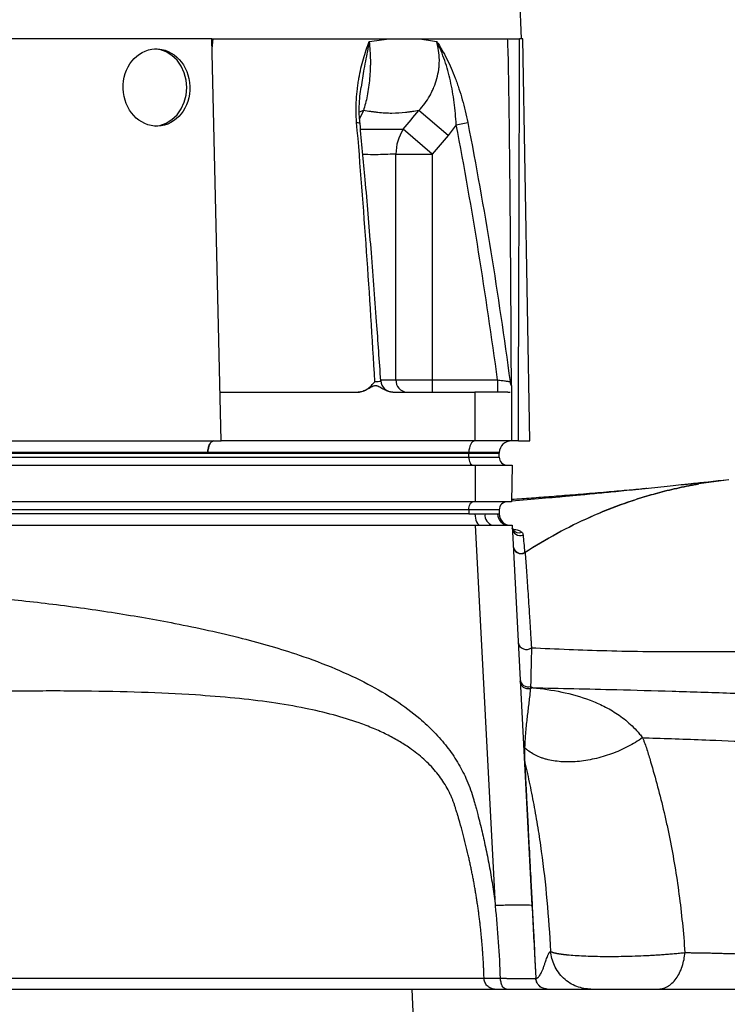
# Model space of a CAD drawing. Header units: millimetres. Extents: x 537 to 1439, y 660 to 2507.
# Tile 8 of 13: x 1051 to 1225, y 1113 to 1356. Entities that reach past the tile are written whole.
import ezdxf

# ---------------------------------------------------------------- set-up
doc = ezdxf.new("R2010")
doc.units = ezdxf.units.MM

msp = doc.modelspace()

# ---------------------------------------------------------------- linework, layer by layer
at = {"color": 7, "linetype": 'Continuous', "lineweight": 25}
for p, q in [((1174.13, 1351.15), (1151.33, 1859.42)), ((1097.79, 1351.15), (1035.76, 1351.15)), ((1100.15, 1252.15), (1097.79, 1351.15)), ((1098.05, 1351.15), (1097.85, 1348.75)), ((1097.89, 1351.15), (1170.73, 1351.15)), ((1174.43, 1351.15), (1173.64, 1351.15)), ((1176.16, 1252.15), (1174.43, 1351.15)), ((1156.01, 1327.34), (1148.8, 1333.45)), ((1152.11, 1322.76), (1144.98, 1328.86)), ((1158.02, 1330), (1160.85, 1330.54)), ((1143.17, 1267.15), (1143.17, 1322.76)), ((1143.17, 1322.76), (1152.11, 1322.76)), ((1152.11, 1322.76), (1152.11, 1267.15)), ((1143.17, 1267.15), (1152.11, 1267.15)), ((1152.11, 1267.15), (1152.11, 1264.15)), ((1152.11, 1267.15), (1168.19, 1267.15)), ((1168.19, 1267.15), (1168.19, 1264.15)), ((1099.87, 1264.15), (1133.85, 1264.15)), ((1142.41, 1264.15), (1162.62, 1264.15)), ((1162.62, 1264.15), (1162.62, 1252.15)), ((1171.62, 1264.15), (1171.62, 1252.15)), ((1035.13, 1252.15), (1100.15, 1252.15)), ((1162.62, 1252.15), (1100.15, 1252.15)), ((1171.62, 1252.15), (1162.62, 1252.15)), ((1173.32, 1252.15), (1176.16, 1252.15)), ((966.62, 1249.15), (1161.12, 1249.15)), ((1096.84, 1249.25), (1030.9, 1249.25)), ((1161.12, 1249.25), (1096.84, 1249.25)), ((1161.12, 1249.25), (1161.12, 1249.15)), ((1168.62, 1249.25), (1161.12, 1249.25)), ((1161.12, 1248.15), (1161.12, 1249.15)), ((1161.12, 1249.15), (1168.62, 1249.15)), ((1168.62, 1249.25), (1168.62, 1249.15)), ((1168.62, 1248.15), (1168.62, 1249.15)), ((966.62, 1248.15), (1161.12, 1248.15)), ((1161.12, 1248.15), (1168.62, 1248.15)), ((968.22, 1246.15), (1162.72, 1246.15)), ((1162.72, 1246.15), (1162.65, 1237.15)), ((1162.72, 1246.15), (1171.83, 1246.15)), ((1171.83, 1246.15), (1171.67, 1237.15)), ((1162.65, 1237.15), (968.15, 1237.15)), ((1171.67, 1237.15), (1162.65, 1237.15)), ((1161.12, 1235.15), (966.62, 1235.15)), ((1161.12, 1234.15), (966.62, 1234.15)), ((1161.12, 1235.15), (1161.12, 1234.15)), ((1168.62, 1235.15), (1161.12, 1235.15)), ((1161.12, 1234.15), (1162.62, 1234.15)), ((1162.62, 1234.15), (1165.12, 1234.15)), ((1165.12, 1234.15), (1168.21, 1234.15)), ((1168.21, 1234.15), (1168.62, 1234.15)), ((1168.62, 1235.15), (1168.62, 1234.15)), ((968.19, 1231.35), (1162.78, 1231.35)), ((1167.69, 1137.7), (1162.78, 1231.35)), ((1162.78, 1231.35), (1167.1, 1231.35)), ((1167.1, 1231.35), (1170.91, 1231.35)), ((1170.91, 1231.35), (1171.77, 1231.35)), ((1171.77, 1231.35), (1176.67, 1137.7)), ((1176.88, 1191.36), (1176.89, 1191.36)), ((1203.91, 1179.06), (1203.91, 1179.06)), ((1147.11, 1117.15), (1147.44, 1109.65)), ((1147.11, 1117.15), (1289.12, 1117.15))]:
    msp.add_line(p, q, dxfattribs=at)
at = {"color": 8, "linetype": 'Continuous', "lineweight": 25}
for p, q in [((1135.14, 1333.45), (1134.22, 1331.42)), ((1139.45, 1267.15), (1143.17, 1267.15)), ((1177.33, 1125.98), (1177.66, 1119.82))]:
    msp.add_line(p, q, dxfattribs=at)
at = {"color": 7, "linetype": 'Continuous', "lineweight": 25, "flags": 128}
for points in [[(1091.67, 1339.15), (1091.51, 1341), (1091.04, 1342.79), (1090.28, 1344.43), (1089.26, 1345.87), (1088.01, 1347.05), (1086.59, 1347.93), (1085.04, 1348.47), (1083.78, 1348.64)], [(1083.86, 1329.66), (1085.04, 1329.83), (1086.59, 1330.37), (1088.01, 1331.25), (1089.26, 1332.43), (1090.28, 1333.87), (1091.04, 1335.51), (1091.51, 1337.3), (1091.67, 1339.15)], [(1098.34, 1252.15), (1098.05, 1252.1), (1097.78, 1251.93), (1097.52, 1251.67), (1097.3, 1251.31), (1097.11, 1250.87), (1096.97, 1250.37), (1096.88, 1249.83), (1096.84, 1249.25)], [(1162.62, 1252.15), (1162.33, 1252.09), (1162.06, 1251.93), (1161.8, 1251.67), (1161.58, 1251.31), (1161.39, 1250.87), (1161.25, 1250.37), (1161.16, 1249.82), (1161.12, 1249.25)], [(1161.12, 1248.15), (1161.14, 1247.76), (1161.2, 1247.38), (1161.29, 1247.04), (1161.41, 1246.74), (1161.56, 1246.49), (1161.74, 1246.3), (1161.92, 1246.19), (1162.12, 1246.15)], [(1225.19, 1242.56), (1223.94, 1242.42), (1217.73, 1241.52)], [(1161.12, 1235.15), (1161.14, 1235.54), (1161.2, 1235.92), (1161.29, 1236.26), (1161.41, 1236.56), (1161.56, 1236.81), (1161.74, 1237), (1161.92, 1237.11), (1162.12, 1237.15)], [(1162.62, 1234.15), (1162.65, 1233.6), (1162.73, 1233.08), (1162.86, 1232.59), (1163.03, 1232.17), (1163.24, 1231.82), (1163.48, 1231.56), (1163.75, 1231.4), (1164.02, 1231.35)]]:
    msp.add_lwpolyline(points, dxfattribs=at)
at = {"color": 8, "linetype": 'Continuous', "lineweight": 25, "flags": 128}
for points in [[(1135.14, 1333.45), (1134.15, 1333.05), (1134.04, 1332.99)], [(1133.49, 1330.54), (1133.79, 1330.5), (1134.03, 1330.46), (1134.2, 1330.4), (1134.3, 1330.33), (1134.32, 1330.28)]]:
    msp.add_lwpolyline(points, dxfattribs=at)
at = {"color": 7, "linetype": 'Continuous', "lineweight": 25}
for centre, radius, start, end in [((1153.89, 1322.9), 10.72, 146.1988, 180.739), ((1142.43, 1267.15), 3, 183.6117, 269.9885), ((1146.02, 1267), 2.85, 176.9607, 266.5979), ((1174.24, 1267.15), 3, 187.9345, 209.477), ((1171.62, 1249.15), 3, 90.0349, 178), ((1170.62, 1248.15), 2, 180, 270), ((1208.12, 1239.77), 0.344, 272.0661, 274.0336), ((1170.62, 1235.15), 2, 90, 180), ((1167.59, 1233.8), 2.5, 171.9749, 258.629), ((1170.96, 1234.1), 2.75, 179.0139, 268.9787), ((1171.42, 1234.15), 2.8, 180, 270), ((1173.78, 1230.82), 1.99, 184.43, 290.5513), ((1174.02, 1226.38), 2, 184.1517, 298.0274), ((1174.01, 1226.43), 1.99, 185.507, 295.2027), ((1174.95, 1225.11), 0.483, 258.5885, 270.9324), ((1175.27, 1202.79), 2.02, 189.4983, 308.6602), ((1175.73, 1193.55), 1.98, 184.5117, 287.7153), ((1176.23, 1177.54), 1.64, 183.1717, 213.8485), ((1176.58, 1174.11), 1.81, 183.0091, 197.6162)]:
    msp.add_arc(centre, radius, start, end, dxfattribs=at)
at = {"color": 8, "linetype": 'Continuous', "lineweight": 25}
msp.add_arc((1173.5, 1231.44), 1.94, 217.0806, 291.4767, dxfattribs=at)
at = {"color": 7, "linetype": 'Continuous', "lineweight": 25}
msp.add_ellipse((959.12, 3574.79), major_axis=(0, 12489.21), ratio=0.017455, start_param=4.525328, end_param=4.53339, dxfattribs=at)
msp.add_ellipse((1084.2, 1339.15), major_axis=(-0.33, 9.5), ratio=0.865762, dxfattribs=at)
for points, knots in [([(1133.49, 1330.54), (1133.33, 1332.46), (1133.32, 1334.33), (1133.48, 1337.05), (1133.56, 1337.95), (1133.72, 1339.28), (1133.77, 1339.72), (1133.9, 1340.58), (1133.97, 1341.01), (1134.35, 1343.11), (1134.73, 1344.69), (1135.37, 1346.95), (1135.6, 1347.68), (1135.96, 1348.76), (1136.08, 1349.11), (1136.27, 1349.63), (1136.33, 1349.8), (1136.46, 1350.14), (1136.52, 1350.32), (1136.58, 1350.48)], [0, 0, 0, 0, 0.25, 0.25, 0.375, 0.375, 0.4375, 0.4375, 0.5, 0.5, 0.75, 0.75, 0.875, 0.875, 0.9375, 0.9375, 0.96875, 0.96875, 1, 1, 1, 1]), ([(1136.58, 1350.48), (1136.75, 1348.99), (1136.85, 1347.47), (1136.87, 1345.53), (1136.87, 1345.14), (1136.86, 1344.37), (1136.84, 1343.99), (1136.8, 1342.86), (1136.75, 1342.11), (1136.62, 1340.64), (1136.54, 1339.91), (1136.33, 1338.48), (1136.22, 1337.79), (1135.82, 1335.81), (1135.51, 1334.58), (1135.14, 1333.45)], [0, 0, 0, 0, 0.25, 0.25, 0.3125, 0.3125, 0.375, 0.375, 0.5, 0.5, 0.625, 0.625, 0.75, 0.75, 1, 1, 1, 1]), ([(1136.58, 1350.48), (1137.42, 1350.59), (1138.24, 1350.7), (1139.45, 1350.87), (1139.85, 1350.93), (1140.64, 1351.04), (1141.03, 1351.1), (1141.42, 1351.15)], [0, 0, 0, 0, 0.5, 0.5, 0.75, 0.75, 1, 1, 1, 1]), ([(1148.8, 1333.45), (1149.85, 1334.58), (1150.75, 1335.81), (1151.69, 1337.46), (1151.87, 1337.8), (1152.21, 1338.49), (1152.37, 1338.84), (1152.81, 1339.91), (1153.06, 1340.64), (1153.46, 1342.11), (1153.61, 1342.86), (1153.76, 1343.99), (1153.8, 1344.38), (1153.85, 1345.15), (1153.86, 1345.54), (1153.85, 1347.47), (1153.64, 1348.99), (1153.21, 1350.48)], [0, 0, 0, 0, 0.25, 0.25, 0.3125, 0.3125, 0.375, 0.375, 0.5, 0.5, 0.625, 0.625, 0.6875, 0.6875, 0.75, 0.75, 1, 1, 1, 1]), ([(1148.98, 1351.15), (1149.35, 1351.1), (1149.72, 1351.04), (1150.44, 1350.93), (1151.51, 1350.76), (1152.54, 1350.59), (1153.21, 1350.48)], [0, 0, 0, 0, 0.25, 0.25, 0.5, 1, 1, 1, 1]), ([(1153.21, 1350.48), (1153.27, 1350.4), (1153.32, 1350.31), (1153.43, 1350.14), (1153.6, 1349.89), (1153.97, 1349.29), (1154.29, 1348.76), (1154.9, 1347.69), (1155.3, 1346.96), (1156.44, 1344.71), (1157.14, 1343.13), (1157.94, 1341.03), (1158.1, 1340.6), (1158.4, 1339.73), (1158.55, 1339.29), (1158.99, 1337.96), (1159.26, 1337.06), (1160.03, 1334.33), (1160.47, 1332.46), (1160.85, 1330.54)], [0, 0, 0, 0, 0.015625, 0.015625, 0.03125, 0.0625, 0.125, 0.125, 0.25, 0.25, 0.5, 0.5, 0.5625, 0.5625, 0.625, 0.625, 0.75, 0.75, 1, 1, 1, 1]), ([(1158.02, 1330), (1157.91, 1331.85), (1157.74, 1333.68), (1157.39, 1336.38), (1157.26, 1337.27), (1156.95, 1339.05), (1156.78, 1339.92), (1156.21, 1342.5), (1155.75, 1344.16), (1154.92, 1346.59), (1154.61, 1347.39), (1154.12, 1348.57), (1153.95, 1348.96), (1153.68, 1349.53), (1153.59, 1349.72), (1153.4, 1350.1), (1153.31, 1350.3), (1153.21, 1350.48)], [0, 0, 0, 0, 0.25, 0.25, 0.375, 0.375, 0.5, 0.5, 0.75, 0.75, 0.875, 0.875, 0.9375, 0.9375, 0.96875, 0.96875, 1, 1, 1, 1]), ([(1171.61, 1265.77), (1171.6, 1267.87), (1171.58, 1272.48), (1171.54, 1279.49), (1171.5, 1286.68), (1171.45, 1293.5), (1171.41, 1299.95), (1171.35, 1306.58), (1171.3, 1312.93), (1171.24, 1318.98), (1171.18, 1324.14), (1171.12, 1329.35), (1171.06, 1334.18), (1170.99, 1338.84), (1170.92, 1342.95), (1170.86, 1347.09), (1170.74, 1349.8), (1170.68, 1351.15)], [0, 0, 0, 0, 0.073737, 0.162125, 0.246232, 0.326056, 0.401596, 0.47285, 0.558985, 0.624655, 0.685094, 0.740301, 0.80772, 0.854692, 0.903865, 0.952086, 1, 1, 1, 1]), ([(1170.73, 1351.15), (1170.81, 1351.15), (1170.95, 1351.15), (1171.31, 1351.15), (1171.53, 1351.15), (1171.93, 1351.15), (1172.07, 1351.15), (1172.36, 1351.15), (1172.51, 1351.15), (1172.82, 1351.15), (1172.98, 1351.15), (1173.31, 1351.15), (1173.47, 1351.15), (1173.64, 1351.15)], [0, 0, 0, 0, 0.25, 0.25, 0.5, 0.5, 0.625, 0.625, 0.75, 0.75, 0.875, 0.875, 1, 1, 1, 1]), ([(1134.32, 1330.28), (1134.27, 1330.84), (1134.13, 1332.26), (1134.13, 1334.54), (1134.26, 1336.98), (1134.48, 1338.52), (1134.58, 1339.24)], [0, 0, 0, 0, 0.181383, 0.45429, 0.743502, 1, 1, 1, 1]), ([(1148.8, 1333.45), (1148.28, 1333.37), (1147.48, 1333.26), (1146.67, 1333.15), (1146.12, 1333.07), (1145.84, 1333.03), (1144.45, 1332.86), (1143.32, 1332.78), (1141.04, 1332.78), (1139.89, 1332.86), (1138.43, 1333.03), (1138.14, 1333.07), (1137.55, 1333.15), (1137.26, 1333.19), (1136.36, 1333.3), (1135.76, 1333.37), (1135.14, 1333.45)], [0, 0, 0, 0, 0.125, 0.1875, 0.1875, 0.25, 0.25, 0.5, 0.5, 0.75, 0.75, 0.8125, 0.8125, 0.875, 0.875, 1, 1, 1, 1]), ([(1137.98, 1266.75), (1137.37, 1277.43), (1136.69, 1288.09), (1135.21, 1309.36), (1134.4, 1319.96), (1133.49, 1330.54)], [0, 0, 0, 0, 0.5, 0.5, 1, 1, 1, 1]), ([(1139.43, 1266.95), (1139.1, 1271.8), (1138.36, 1282.68), (1137.08, 1299.2), (1135.72, 1315.46), (1134.75, 1325.69), (1134.32, 1330.28)], [0, 0, 0, 0, 0.228887, 0.51332, 0.781333, 1, 1, 1, 1]), ([(1168.19, 1267.15), (1166.76, 1277.67), (1165.22, 1288.17), (1161.85, 1309.12), (1160.03, 1319.57), (1158.02, 1330)], [0, 0, 0, 0, 0.5, 0.5, 1, 1, 1, 1]), ([(1160.85, 1330.54), (1162.92, 1319.96), (1164.8, 1309.36), (1168.26, 1288.09), (1169.83, 1277.43), (1171.27, 1266.75)], [0, 0, 0, 0, 0.5, 0.5, 1, 1, 1, 1]), ([(1133.85, 1264.15), (1134.27, 1264.15), (1134.68, 1264.23), (1135.46, 1264.51), (1135.83, 1264.71), (1136.51, 1265.19), (1136.83, 1265.47), (1137.28, 1265.93), (1137.42, 1266.09), (1137.71, 1266.41), (1137.85, 1266.58), (1137.98, 1266.75)], [0, 0, 0, 0, 0.25, 0.25, 0.5, 0.5, 0.75, 0.75, 0.875, 0.875, 1, 1, 1, 1]), ([(1142.41, 1264.15), (1142.03, 1264.15), (1141.66, 1264.21), (1140.94, 1264.43), (1140.59, 1264.59), (1139.9, 1264.95), (1139.57, 1265.15), (1139.06, 1265.43), (1138.89, 1265.52), (1138.62, 1265.62), (1138.53, 1265.64), (1138.34, 1265.68), (1138.25, 1265.69), (1138.06, 1265.7), (1137.96, 1265.69), (1137.77, 1265.65), (1137.68, 1265.63), (1137.41, 1265.53), (1137.23, 1265.44), (1136.72, 1265.17), (1136.38, 1264.96), (1135.69, 1264.6), (1135.34, 1264.44), (1134.61, 1264.22), (1134.23, 1264.15), (1133.85, 1264.15)], [0, 0, 0, 0, 0.125, 0.125, 0.25, 0.25, 0.375, 0.375, 0.4375, 0.4375, 0.46875, 0.46875, 0.5, 0.5, 0.53125, 0.53125, 0.5625, 0.5625, 0.625, 0.625, 0.75, 0.75, 0.875, 0.875, 1, 1, 1, 1]), ([(1168.19, 1267.15), (1168.39, 1267.12), (1168.58, 1267.1), (1168.97, 1267.05), (1169.16, 1267.02), (1169.53, 1266.98), (1169.7, 1266.95), (1170.03, 1266.91), (1170.19, 1266.89), (1170.48, 1266.85), (1170.61, 1266.83), (1170.84, 1266.8), (1170.94, 1266.79), (1171.18, 1266.76), (1171.27, 1266.75), (1171.27, 1266.75)], [0, 0, 0, 0, 0.125, 0.125, 0.25, 0.25, 0.375, 0.375, 0.5, 0.5, 0.625, 0.625, 0.75, 0.75, 1, 1, 1, 1]), ([(1171.62, 1265.66), (1171.62, 1265.66), (1171.62, 1265.65), (1171.62, 1264.78), (1171.62, 1264.22), (1171.62, 1264.16), (1171.62, 1264.15)], [0, 0, 0, 0, 0.094062, 0.431715, 0.857145, 1, 1, 1, 1]), ([(1142.41, 1264.15), (1142.41, 1264.15), (1142.43, 1264.15), (1142.43, 1264.15), (1142.43, 1264.15)], [0, 0, 0, 0, 0.308137, 1, 1, 1, 1]), ([(1170.76, 1264.15), (1170.72, 1264.15), (1170.63, 1264.15), (1170.49, 1264.15), (1170.34, 1264.15), (1170.19, 1264.15), (1170.02, 1264.15), (1169.85, 1264.15), (1169.66, 1264.15), (1169.28, 1264.15), (1168.64, 1264.15), (1167.66, 1264.15), (1166.56, 1264.15), (1165.55, 1264.15), (1164.69, 1264.15), (1164.02, 1264.15), (1163.33, 1264.15), (1162.86, 1264.15), (1162.62, 1264.15)], [0, 0, 0, 0, 0.0312784, 0.0624965, 0.0936707, 0.1248173, 0.1559527, 0.1870933, 0.2182556, 0.2494558, 0.3739273, 0.4990018, 0.6242837, 0.7492506, 0.8120938, 0.874744, 0.9373347, 1, 1, 1, 1]), ([(1170.76, 1264.15), (1170.8, 1264.15), (1170.88, 1264.15), (1170.98, 1264.15), (1171.08, 1264.15), (1171.17, 1264.15), (1171.25, 1264.15), (1171.3, 1264.15), (1171.32, 1264.15)], [0, 0, 0, 0, 0.166794, 0.333435, 0.5, 0.666565, 0.833206, 1, 1, 1, 1]), ([(1096.84, 1249.25), (1096.85, 1249.64), (1096.89, 1250.02), (1097.05, 1250.72), (1097.16, 1251.04), (1097.43, 1251.57), (1097.6, 1251.79), (1097.95, 1252.08), (1098.15, 1252.15), (1098.34, 1252.15)], [0, 0, 0, 0, 0.25, 0.25, 0.5, 0.5, 0.75, 0.75, 1, 1, 1, 1]), ([(1173.32, 1252.15), (1173.01, 1252.15), (1172.72, 1252.15), (1172.15, 1252.15), (1171.87, 1252.15), (1171.62, 1252.15)], [0, 0, 0, 0, 0.5, 0.5, 1, 1, 1, 1]), ([(1224.39, 1242.47), (1223.57, 1242.38), (1221.95, 1242.2), (1219.64, 1241.95), (1217.7, 1241.74), (1216.25, 1241.58), (1215.11, 1241.46), (1213.56, 1241.29), (1211.34, 1241.06), (1208.43, 1240.75), (1205.33, 1240.43), (1202.27, 1240.12), (1199.37, 1239.83), (1196.77, 1239.57), (1194.38, 1239.34), (1192.07, 1239.11), (1189.78, 1238.9), (1187.7, 1238.7), (1185.78, 1238.52), (1184.22, 1238.38), (1183.21, 1238.29), (1182.8, 1238.25), (1182.8, 1238.25)], [0, 0, 0, 0, 0.06172, 0.122233, 0.169115, 0.202346, 0.225924, 0.250207, 0.312515, 0.38436, 0.457297, 0.530971, 0.597463, 0.657113, 0.708663, 0.763821, 0.820827, 0.871316, 0.915052, 0.964908, 0.999334, 1, 1, 1, 1]), ([(1208.13, 1239.42), (1209.72, 1239.84), (1211.32, 1240.23), (1213.72, 1240.75), (1214.52, 1240.92), (1215.73, 1241.16), (1216.13, 1241.23), (1216.93, 1241.38), (1217.33, 1241.45), (1217.73, 1241.52)], [0, 0, 0, 0, 0.5, 0.5, 0.75, 0.75, 0.875, 0.875, 1, 1, 1, 1]), ([(1217.73, 1241.52), (1217.33, 1241.45), (1216.93, 1241.38), (1216.13, 1241.23), (1215.73, 1241.16), (1214.53, 1240.92), (1213.73, 1240.75), (1211.33, 1240.23), (1209.73, 1239.84), (1208.14, 1239.42)], [0, 0, 0, 0, 0.125, 0.125, 0.25, 0.25, 0.5, 0.5, 1, 1, 1, 1]), ([(1204.93, 1240.39), (1204.77, 1240.38), (1203.2, 1240.23), (1199.98, 1239.93), (1194.99, 1239.49), (1189.62, 1239.04), (1184.22, 1238.61), (1179.11, 1238.21), (1174.99, 1237.91), (1172.51, 1237.73), (1171.68, 1237.67)], [0, 0, 0, 0, 0.018664, 0.175754, 0.342302, 0.516571, 0.671705, 0.811196, 0.937244, 1, 1, 1, 1]), ([(1174.86, 1224.63), (1177.45, 1226.31), (1180.09, 1227.87), (1185.47, 1230.79), (1188.2, 1232.13), (1192.37, 1233.99), (1193.77, 1234.58), (1196.6, 1235.7), (1198.02, 1236.24), (1202.31, 1237.75), (1205.21, 1238.65), (1208.13, 1239.42)], [0, 0, 0, 0, 0.25, 0.25, 0.5, 0.5, 0.625, 0.625, 0.75, 0.75, 1, 1, 1, 1]), ([(1208.14, 1239.42), (1206.68, 1239.03), (1205.23, 1238.62), (1202.33, 1237.72), (1200.9, 1237.25), (1196.61, 1235.73), (1193.8, 1234.6), (1188.26, 1232.13), (1185.53, 1230.79), (1180.18, 1227.87), (1177.55, 1226.3), (1174.96, 1224.62)], [0, 0, 0, 0, 0.125, 0.125, 0.25, 0.25, 0.5, 0.5, 0.75, 0.75, 1, 1, 1, 1]), ([(1185.73, 1238.52), (1183.57, 1238.32), (1179.04, 1237.92), (1174.21, 1237.52), (1171.67, 1237.31)], [0, 0, 0, 0, 0.47691, 1, 1, 1, 1]), ([(1165.12, 1234.15), (1165.49, 1234.15), (1165.83, 1234.15), (1166.47, 1234.15), (1166.76, 1234.15), (1167.54, 1234.15), (1167.93, 1234.15), (1168.21, 1234.15)], [0, 0, 0, 0, 0.25, 0.25, 0.5, 0.5, 1, 1, 1, 1]), ([(1171.96, 1230.27), (1171.9, 1230.35), (1171.83, 1230.46), (1171.83, 1230.53), (1171.82, 1230.55)], [0, 0, 0, 0, 0.717625, 1, 1, 1, 1]), ([(1172.15, 1230.06), (1172.15, 1230.06), (1172.13, 1230.05), (1172, 1230.22), (1171.95, 1230.29)], [0, 0, 0, 0, 0.585541, 1, 1, 1, 1]), ([(1174.96, 1224.62), (1175.07, 1223.3), (1175.18, 1221.87), (1175.35, 1219.52), (1175.41, 1218.7), (1175.53, 1216.99), (1175.59, 1216.09), (1175.78, 1213.27), (1175.91, 1211.2), (1176.13, 1207.75), (1176.21, 1206.54), (1176.33, 1204.62), (1176.37, 1203.97), (1176.43, 1202.95), (1176.45, 1202.61), (1176.48, 1202.09), (1176.49, 1201.92), (1176.52, 1201.56), (1176.53, 1201.39), (1176.54, 1201.21)], [0, 0, 0, 0, 0.25, 0.25, 0.375, 0.375, 0.5, 0.5, 0.75, 0.75, 0.875, 0.875, 0.9375, 0.9375, 0.96875, 0.96875, 0.984375, 0.984375, 1, 1, 1, 1]), ([(968.7, 1211.85), (969.15, 1211.92), (970.04, 1212.07), (971.38, 1212.27), (972.72, 1212.47), (974.08, 1212.67), (975.45, 1212.85), (976.82, 1213.03), (978.21, 1213.2), (979.6, 1213.36), (981, 1213.52), (982.42, 1213.66), (983.84, 1213.8), (985.27, 1213.94), (986.71, 1214.06), (988.15, 1214.18), (989.61, 1214.29), (991.08, 1214.39), (992.55, 1214.48), (994.03, 1214.57), (995.53, 1214.65), (997.03, 1214.72), (998.54, 1214.78), (1000.06, 1214.84), (1001.59, 1214.89), (1003.13, 1214.93), (1004.67, 1214.96), (1006.23, 1214.99), (1007.8, 1215), (1009.37, 1215.01), (1010.95, 1215.02), (1012.55, 1215.01), (1014.15, 1215), (1015.76, 1214.98), (1017.38, 1214.95), (1019, 1214.92), (1020.64, 1214.87), (1022.29, 1214.82), (1023.94, 1214.77), (1025.61, 1214.7), (1027.28, 1214.63), (1030.82, 1214.46), (1036.27, 1214.13), (1043.64, 1213.55), (1051.11, 1212.82), (1058.72, 1211.95), (1066.38, 1210.94), (1074, 1209.81), (1081.43, 1208.58), (1091.87, 1206.65), (1104.54, 1203.88), (1117.75, 1200.09), (1128.05, 1196.23), (1136.01, 1192.52), (1142.97, 1188.47), (1148.44, 1184.42), (1152.61, 1180.52), (1155.74, 1176.93), (1158.36, 1173.13), (1160.17, 1169.72), (1161.37, 1166.81), (1161.98, 1164.96), (1162.4, 1163.52), (1162.69, 1162.51), (1163, 1161.37), (1163.58, 1159.16), (1164.39, 1155.91), (1165.2, 1152.29), (1165.8, 1149.32), (1166.24, 1147), (1166.65, 1144.67), (1167.03, 1142.34), (1167.38, 1140.01), (1167.59, 1138.45), (1167.69, 1137.67)], [0, 0, 0, 0, 0.00589, 0.011815, 0.017773, 0.023767, 0.029795, 0.035859, 0.041957, 0.048091, 0.054261, 0.060466, 0.066707, 0.072984, 0.079297, 0.085647, 0.092033, 0.098455, 0.104915, 0.111412, 0.117945, 0.124516, 0.131124, 0.13777, 0.144454, 0.151175, 0.157934, 0.164731, 0.171567, 0.178441, 0.185353, 0.192303, 0.199293, 0.206321, 0.213388, 0.220494, 0.227639, 0.234824, 0.242048, 0.249311, 0.256614, 0.263956, 0.29571, 0.3279, 0.360535, 0.393623, 0.427793, 0.46119, 0.493822, 0.525696, 0.598952, 0.661835, 0.702539, 0.739505, 0.772966, 0.803234, 0.823247, 0.842129, 0.860118, 0.877484, 0.886725, 0.896289, 0.899807, 0.903802, 0.908275, 0.913227, 0.929828, 0.946401, 0.955358, 0.964302, 0.973237, 0.982163, 0.991084, 1, 1, 1, 1]), ([(1176.54, 1201.21), (1176.53, 1200.94), (1176.53, 1200.67), (1176.52, 1200.15), (1176.52, 1199.9), (1176.51, 1199.15), (1176.5, 1198.68), (1176.47, 1197.32), (1176.45, 1196.5), (1176.41, 1194.96), (1176.39, 1194.25), (1176.36, 1192.91), (1176.34, 1192.27), (1176.33, 1191.66)], [0, 0, 0, 0, 0.0625, 0.0625, 0.125, 0.125, 0.25, 0.25, 0.5, 0.5, 0.75, 0.75, 1, 1, 1, 1]), ([(1176.54, 1201.21), (1179.46, 1201.07), (1188.08, 1200.68), (1201.79, 1200.24), (1217.88, 1200.25), (1234.15, 1200.36), (1251.11, 1200.35), (1269.03, 1200.4), (1287.5, 1200.39), (1303.41, 1200.19), (1314.34, 1200.46), (1316.62, 1200.53)], [0.1742296, 0.1742296, 0.1742296, 0.1742296, 0.222459, 0.3090651, 0.3576398, 0.4062145, 0.4828354, 0.5314159, 0.5799964, 0.6560471, 0.6759093, 0.6759093, 0.6759093, 0.6759093]), ([(1176.29, 1191.13), (1176, 1191.06), (1175.7, 1191.05), (1175.12, 1191.15), (1174.84, 1191.27), (1174.36, 1191.6), (1174.16, 1191.82), (1173.88, 1192.32), (1173.8, 1192.6), (1173.78, 1192.89)], [0, 0, 0, 0, 0.25, 0.25, 0.5, 0.5, 0.75, 0.75, 1, 1, 1, 1]), ([(1176.89, 1191.36), (1183.44, 1191.22), (1194.64, 1190.98), (1211.1, 1190.52), (1228.15, 1189.98), (1246.26, 1189.32), (1264.7, 1189.34), (1283.52, 1189.46), (1318.23, 1188.93), (1349.96, 1191.7), (1372.54, 1193.35)], [0.2305563, 0.2305563, 0.2305563, 0.2305563, 0.3090651, 0.3576398, 0.4062145, 0.4828354, 0.5314159, 0.5799964, 0.6560471, 0.8374765, 0.8374765, 0.8374765, 0.8374765]), ([(1164.87, 1119.83), (1164.86, 1120.22), (1164.83, 1121.01), (1164.78, 1122.19), (1164.73, 1123.37), (1164.66, 1124.54), (1164.58, 1125.72), (1164.5, 1126.9), (1164.41, 1128.08), (1164.3, 1129.25), (1164.19, 1130.43), (1164.07, 1131.6), (1163.94, 1132.78), (1163.81, 1133.95), (1163.66, 1135.12), (1163.51, 1136.29), (1163.34, 1137.45), (1163.17, 1138.62), (1162.99, 1139.78), (1162.8, 1140.94), (1162.6, 1142.1), (1162.4, 1143.26), (1162.18, 1144.41), (1161.96, 1145.56), (1161.72, 1146.71), (1161.48, 1147.85), (1161.24, 1149), (1160.86, 1150.66), (1160.34, 1152.85), (1159.65, 1155.54), (1159.06, 1157.66), (1158.62, 1159.19), (1158.36, 1160.07), (1158.14, 1160.8), (1157.96, 1161.38), (1157.81, 1161.84), (1157.68, 1162.24), (1157.56, 1162.62), (1157.42, 1163.01), (1157.29, 1163.37), (1157.15, 1163.72), (1157.01, 1164.07), (1156.85, 1164.46), (1156.66, 1164.87), (1156.46, 1165.31), (1156.02, 1166.2), (1155.28, 1167.52), (1154.17, 1169.19), (1152.92, 1170.8), (1151.53, 1172.33), (1150, 1173.8), (1148.34, 1175.2), (1146.3, 1176.71), (1143.81, 1178.29), (1140.82, 1179.9), (1137.56, 1181.38), (1133.2, 1183.06), (1127.62, 1184.78), (1120.41, 1186.45), (1112.32, 1187.8), (1103.3, 1188.86), (1092.64, 1189.7), (1080.31, 1190.27), (1068.92, 1190.51), (1059.62, 1190.56), (1052.82, 1190.54), (1045.87, 1190.44), (1038.9, 1190.29), (1031.8, 1190.08), (1024.72, 1189.81), (1017.49, 1189.49), (1011.37, 1189.15), (1006.42, 1188.84), (1002.69, 1188.59), (998.97, 1188.31), (995.26, 1188.02), (991.56, 1187.69), (987.87, 1187.34), (984.19, 1186.97), (981.74, 1186.69), (980.51, 1186.55)], [0, 0, 0, 0, 0.00447, 0.00894, 0.01341, 0.01788, 0.02235, 0.026819, 0.031287, 0.035755, 0.040223, 0.044689, 0.049154, 0.053618, 0.058081, 0.062542, 0.067002, 0.07146, 0.075917, 0.080371, 0.084824, 0.089274, 0.093722, 0.098168, 0.102612, 0.107053, 0.111491, 0.115927, 0.126488, 0.137062, 0.147647, 0.151683, 0.15518, 0.158086, 0.160411, 0.162203, 0.163551, 0.165256, 0.166835, 0.168313, 0.169711, 0.171052, 0.172755, 0.174532, 0.176402, 0.178368, 0.186179, 0.194194, 0.202456, 0.211009, 0.219887, 0.229125, 0.238749, 0.252902, 0.268081, 0.284309, 0.301607, 0.332431, 0.365771, 0.405739, 0.448758, 0.495005, 0.557642, 0.622945, 0.654198, 0.685838, 0.715855, 0.748383, 0.779116, 0.810212, 0.841703, 0.873625, 0.889708, 0.905704, 0.921616, 0.937446, 0.953197, 0.968871, 0.984471, 1, 1, 1, 1]), ([(1176.29, 1191.13), (1176.26, 1190.84), (1176.23, 1190.55), (1176.17, 1189.99), (1176.14, 1189.71), (1176.04, 1188.88), (1175.98, 1188.34), (1175.78, 1186.72), (1175.65, 1185.65), (1175.38, 1183.42), (1175.25, 1182.26), (1175.08, 1180.34), (1175.03, 1179.66), (1174.96, 1178.59), (1174.93, 1178.21), (1174.91, 1177.64), (1174.9, 1177.44), (1174.88, 1177.14), (1174.88, 1177.04), (1174.87, 1176.83), (1174.87, 1176.73), (1174.87, 1176.63)], [0, 0, 0, 0, 0.0625, 0.0625, 0.125, 0.125, 0.25, 0.25, 0.5, 0.5, 0.75, 0.75, 0.875, 0.875, 0.9375, 0.9375, 0.96875, 0.96875, 0.984375, 0.984375, 1, 1, 1, 1]), ([(1176.33, 1191.66), (1176.43, 1191.61), (1176.52, 1191.56), (1176.7, 1191.46), (1176.78, 1191.41), (1176.87, 1191.36)], [0, 0, 0, 0, 0.5, 0.5, 1, 1, 1, 1]), ([(1176.87, 1191.36), (1176.87, 1191.36), (1176.87, 1191.36), (1176.87, 1191.36), (1176.87, 1191.36), (1176.88, 1191.36), (1176.88, 1191.36)], [-0.00000005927, -0.00000005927, -0.00000005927, -0.00000005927, 0, 0, 0, 0.00000999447, 0.00000999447, 0.00000999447, 0.00000999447]), ([(1176.89, 1191.36), (1179.26, 1191.12), (1181.64, 1190.79), (1186.35, 1189.81), (1188.68, 1189.17), (1192.12, 1187.85), (1193.26, 1187.36), (1195.52, 1186.22), (1196.63, 1185.58), (1198.82, 1184.1), (1199.89, 1183.27), (1201.45, 1181.84), (1201.96, 1181.34), (1202.7, 1180.52), (1202.95, 1180.24), (1203.44, 1179.67), (1203.68, 1179.37), (1203.91, 1179.06)], [0, 0, 0, 0, 0.25, 0.25, 0.5, 0.5, 0.625, 0.625, 0.75, 0.75, 0.875, 0.875, 0.9375, 0.9375, 0.96875, 0.96875, 1, 1, 1, 1]), ([(1203.91, 1179.06), (1204.45, 1179.04), (1209.83, 1178.85), (1223.2, 1178.43), (1242.03, 1177.5), (1260.9, 1177.51), (1280.09, 1177.69), (1315.97, 1177.09), (1348.71, 1180.14), (1372.16, 1181.93)], [0.3522358, 0.3522358, 0.3522358, 0.3522358, 0.3576398, 0.4062145, 0.4828354, 0.5314159, 0.5799964, 0.6560471, 0.8403534, 0.8403534, 0.8403534, 0.8403534]), ([(1203.91, 1179.06), (1202.78, 1178.25), (1201.58, 1177.52), (1199.66, 1176.52), (1199, 1176.2), (1197.65, 1175.61), (1196.96, 1175.33), (1194.89, 1174.57), (1193.48, 1174.16), (1191.34, 1173.68), (1190.62, 1173.54), (1189.22, 1173.32), (1188.52, 1173.24), (1187.14, 1173.12), (1186.46, 1173.09), (1185.45, 1173.08), (1185.11, 1173.09), (1184.45, 1173.11), (1184.13, 1173.12), (1182.53, 1173.24), (1181.33, 1173.43), (1179.92, 1173.81), (1179.65, 1173.89), (1179.11, 1174.06), (1178.85, 1174.16), (1178.09, 1174.45), (1177.62, 1174.67), (1176.73, 1175.15), (1176.31, 1175.42), (1175.73, 1175.85), (1175.54, 1176), (1175.19, 1176.31), (1175.02, 1176.47), (1174.87, 1176.63)], [0, 0, 0, 0, 0.125, 0.125, 0.1875, 0.1875, 0.25, 0.25, 0.375, 0.375, 0.4375, 0.4375, 0.5, 0.5, 0.5625, 0.5625, 0.59375, 0.59375, 0.625, 0.625, 0.75, 0.75, 0.78125, 0.78125, 0.8125, 0.8125, 0.875, 0.875, 0.9375, 0.9375, 0.96875, 0.96875, 1, 1, 1, 1]), ([(1203.91, 1179.06), (1203.96, 1178.94), (1204.01, 1178.82), (1204.1, 1178.58), (1204.24, 1178.22), (1204.37, 1177.86), (1204.64, 1177.13), (1204.81, 1176.64), (1205.13, 1175.65), (1205.29, 1175.15), (1205.59, 1174.14), (1205.74, 1173.64), (1206.49, 1171.11), (1207.06, 1169.06), (1208.17, 1164.91), (1208.7, 1162.8), (1209.45, 1159.59), (1209.69, 1158.51), (1210.17, 1156.33), (1210.4, 1155.23), (1211.51, 1149.7), (1212.26, 1145.16), (1213.5, 1135.85), (1213.99, 1131.07), (1214.33, 1126.14)], [0, 0, 0, 0, 0.007813, 0.007813, 0.015625, 0.03125, 0.03125, 0.0625, 0.0625, 0.09375, 0.09375, 0.125, 0.125, 0.25, 0.25, 0.375, 0.375, 0.4375, 0.4375, 0.5, 0.5, 0.75, 0.75, 1, 1, 1, 1]), ([(1203.91, 1179.06), (1203.91, 1179.06), (1203.91, 1179.06), (1203.91, 1179.06), (1203.91, 1179.06), (1203.91, 1179.06), (1203.91, 1179.06)], [-0.0000000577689, -0.0000000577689, -0.0000000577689, -0.0000000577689, 0, 0, 0, 0.0000000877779, 0.0000000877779, 0.0000000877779, 0.0000000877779]), ([(1174.87, 1176.63), (1174.85, 1176.1), (1174.84, 1175.57), (1174.84, 1174.74), (1174.85, 1174.46), (1174.85, 1174.08), (1174.85, 1173.97), (1174.85, 1173.75), (1174.85, 1173.65), (1174.85, 1173.57)], [0, 0, 0, 0, 0.5, 0.5, 0.75, 0.75, 0.875, 0.875, 1, 1, 1, 1]), ([(1181.31, 1126.41), (1181.1, 1130.69), (1180.8, 1134.87), (1180.05, 1143.07), (1179.59, 1147.08), (1178.92, 1152), (1178.78, 1152.98), (1178.49, 1154.94), (1178.34, 1155.91), (1177.87, 1158.8), (1177.54, 1160.71), (1176.84, 1164.46), (1176.47, 1166.31), (1175.89, 1169.05), (1175.69, 1169.96), (1175.28, 1171.77), (1175.07, 1172.67), (1174.85, 1173.57)], [0, 0, 0, 0, 0.25, 0.25, 0.5, 0.5, 0.5625, 0.5625, 0.625, 0.625, 0.75, 0.75, 0.875, 0.875, 0.9375, 0.9375, 1, 1, 1, 1]), ([(1176.39, 1143.93), (1176.4, 1143.77), (1176.48, 1142.35), (1176.63, 1139.52), (1176.84, 1135.42), (1177.06, 1131.13), (1177.23, 1127.95), (1177.32, 1126.22), (1177.33, 1125.98)], [0, 0, 0, 0, 0.029841, 0.258893, 0.487938, 0.724499, 0.961058, 1, 1, 1, 1]), ([(1176.67, 1137.7), (1176.67, 1137.75), (1176.46, 1137.79), (1175.65, 1137.84), (1175.04, 1137.85), (1173.47, 1137.85), (1172.51, 1137.84), (1170.3, 1137.79), (1169.04, 1137.75), (1167.69, 1137.7)], [0, 0, 0, 0, 0.25, 0.25, 0.5, 0.5, 0.75, 0.75, 1, 1, 1, 1]), ([(1176.67, 1137.7), (1176.92, 1133.04), (1177.16, 1128.39), (1177.41, 1123.73), (1177.47, 1122.42), (1177.54, 1121.11), (1177.61, 1119.8)], [0, 0, 0, 0, 0.014, 0.014, 0.014, 0.01793228, 0.01793228, 0.01793228, 0.01793228]), ([(1177.66, 1119.82), (1177.69, 1119.82), (1177.74, 1119.83), (1177.82, 1119.84), (1177.89, 1119.86), (1177.99, 1119.9), (1178.12, 1119.98), (1178.31, 1120.13), (1178.54, 1120.41), (1178.8, 1120.83), (1179.06, 1121.35), (1179.28, 1121.86), (1179.52, 1122.47), (1179.74, 1123.11), (1179.98, 1123.79), (1180.18, 1124.39), (1180.37, 1124.92), (1180.53, 1125.34), (1180.66, 1125.64), (1180.76, 1125.84), (1180.86, 1126.02), (1180.95, 1126.16), (1181.04, 1126.27), (1181.14, 1126.35), (1181.22, 1126.4), (1181.28, 1126.41), (1181.31, 1126.41)], [0, 0, 0, 0, 0.015831, 0.031051, 0.045667, 0.059689, 0.089262, 0.11994, 0.178685, 0.243268, 0.302215, 0.370443, 0.415527, 0.499926, 0.571957, 0.62932, 0.696211, 0.756409, 0.790295, 0.823128, 0.854938, 0.885759, 0.915629, 0.944593, 0.972698, 1, 1, 1, 1]), ([(1191.2, 1117.15), (1190.64, 1117.15), (1190.06, 1117.2), (1188.88, 1117.41), (1188.29, 1117.57), (1187.12, 1118.02), (1186.54, 1118.3), (1185.45, 1118.98), (1184.93, 1119.38), (1183.98, 1120.27), (1183.55, 1120.76), (1182.79, 1121.81), (1182.47, 1122.37), (1181.94, 1123.51), (1181.74, 1124.1), (1181.45, 1125.27), (1181.35, 1125.85), (1181.31, 1126.41)], [0, 0, 0, 0, 0.125, 0.125, 0.25, 0.25, 0.375, 0.375, 0.5, 0.5, 0.625, 0.625, 0.75, 0.75, 0.875, 0.875, 1, 1, 1, 1]), ([(1181.31, 1126.41), (1181.33, 1126.4), (1181.37, 1126.38), (1181.45, 1126.34), (1181.52, 1126.3), (1181.61, 1126.27), (1181.7, 1126.23), (1181.81, 1126.2), (1181.91, 1126.16), (1182.03, 1126.13), (1182.15, 1126.1), (1182.27, 1126.07), (1182.4, 1126.04), (1182.54, 1126.01), (1182.68, 1125.98), (1182.83, 1125.95), (1182.97, 1125.92), (1183.13, 1125.89), (1183.29, 1125.87), (1183.45, 1125.84), (1183.61, 1125.81), (1183.78, 1125.79), (1183.95, 1125.77), (1184.12, 1125.74), (1184.29, 1125.72), (1184.47, 1125.7), (1184.65, 1125.68), (1184.82, 1125.66), (1185, 1125.64), (1185.19, 1125.62), (1185.89, 1125.55), (1187.21, 1125.44), (1189.34, 1125.32), (1191.62, 1125.24), (1194.05, 1125.19), (1196.62, 1125.19), (1199.31, 1125.22), (1202.09, 1125.3), (1204.16, 1125.38), (1205.52, 1125.45), (1206.18, 1125.49), (1206.85, 1125.53), (1207.53, 1125.57), (1208.22, 1125.61), (1208.9, 1125.66), (1209.59, 1125.71), (1210.28, 1125.76), (1210.97, 1125.82), (1211.66, 1125.87), (1212.34, 1125.94), (1213.01, 1126), (1213.68, 1126.07), (1214.11, 1126.11), (1214.33, 1126.14)], [0, 0, 0, 0, 0.0099635, 0.0198181, 0.0295638, 0.0392008, 0.048729, 0.0581484, 0.0674592, 0.0766613, 0.0857548, 0.0947397, 0.103616, 0.1123839, 0.1210432, 0.1295941, 0.1380366, 0.1463707, 0.1545964, 0.1627138, 0.170723, 0.1786238, 0.1864164, 0.1941008, 0.201677, 0.2091451, 0.216505, 0.2237568, 0.2309006, 0.2379363, 0.244864, 0.3107346, 0.3748179, 0.4371272, 0.4976753, 0.5599317, 0.6231204, 0.6872547, 0.7523485, 0.7678636, 0.7837121, 0.7998945, 0.8164107, 0.8332613, 0.8504462, 0.867966, 0.8858207, 0.9040107, 0.9225363, 0.9413977, 0.9605952, 0.9801292, 1, 1, 1, 1]), ([(1207.7, 1117.15), (1208.07, 1117.15), (1208.46, 1117.2), (1209.23, 1117.4), (1209.63, 1117.56), (1210.4, 1117.99), (1210.78, 1118.26), (1211.5, 1118.92), (1211.85, 1119.3), (1212.48, 1120.16), (1212.77, 1120.64), (1213.28, 1121.65), (1213.5, 1122.19), (1213.86, 1123.3), (1214.01, 1123.87), (1214.22, 1125.01), (1214.29, 1125.58), (1214.33, 1126.14)], [0, 0, 0, 0, 0.125, 0.125, 0.25, 0.25, 0.375, 0.375, 0.5, 0.5, 0.625, 0.625, 0.75, 0.75, 0.875, 0.875, 1, 1, 1, 1]), ([(1214.33, 1126.14), (1214.75, 1126.13), (1215.6, 1126.12), (1216.89, 1126.1), (1218.22, 1126.08), (1219.58, 1126.06), (1220.98, 1126.03), (1222.41, 1125.99), (1223.88, 1125.95), (1225.39, 1125.91), (1226.94, 1125.87), (1228.53, 1125.82), (1230.16, 1125.77), (1231.83, 1125.71), (1233.55, 1125.65), (1235.31, 1125.59), (1237.11, 1125.52), (1238.96, 1125.45), (1240.85, 1125.38), (1242.79, 1125.3), (1244.76, 1125.22), (1246.76, 1125.13), (1248.8, 1125.04), (1251.31, 1124.93), (1254.28, 1124.79), (1257.69, 1124.62), (1261.08, 1124.45), (1264.46, 1124.28), (1267.84, 1124.1), (1271.22, 1123.91), (1274.61, 1123.72), (1278.01, 1123.53), (1281.41, 1123.34), (1284.81, 1123.14), (1288.2, 1122.94), (1290.48, 1122.81), (1291.61, 1122.74)], [0, 0, 0, 0, 0.0184392, 0.03725, 0.0564377, 0.0760076, 0.0959653, 0.1163166, 0.1370673, 0.1582234, 0.1797906, 0.2017748, 0.2241816, 0.2470163, 0.2702839, 0.293989, 0.3181328, 0.3426995, 0.3676651, 0.3930039, 0.4186886, 0.4446902, 0.4709782, 0.4975205, 0.5412139, 0.5842483, 0.6267524, 0.6688602, 0.7107084, 0.7524295, 0.7940658, 0.8355906, 0.8769752, 0.9181908, 0.9592087, 1, 1, 1, 1]), ([(1167.45, 1117.15), (1167.15, 1117.15), (1166.83, 1117.21), (1166.21, 1117.47), (1165.91, 1117.67), (1165.42, 1118.19), (1165.22, 1118.5), (1164.95, 1119.16), (1164.88, 1119.5), (1164.87, 1119.83)], [0, 0, 0, 0, 0.25, 0.25, 0.5, 0.5, 0.75, 0.75, 1, 1, 1, 1]), ([(1164.87, 1119.83), (1164.91, 1119.83), (1165, 1119.82), (1165.14, 1119.82), (1165.28, 1119.82), (1165.44, 1119.82), (1165.6, 1119.82), (1165.78, 1119.81), (1165.96, 1119.81), (1166.15, 1119.81), (1166.35, 1119.81), (1166.55, 1119.81), (1166.76, 1119.81), (1166.98, 1119.81), (1167.21, 1119.81), (1167.44, 1119.8), (1167.67, 1119.8), (1167.91, 1119.8), (1168.16, 1119.8), (1168.41, 1119.8), (1168.66, 1119.8), (1168.83, 1119.8), (1168.92, 1119.8)], [0, 0, 0, 0, 0.05053, 0.101158, 0.15186, 0.202608, 0.253377, 0.304139, 0.35487, 0.405543, 0.456131, 0.506609, 0.556952, 0.607135, 0.657132, 0.70692, 0.756476, 0.805777, 0.8548, 0.903525, 0.951932, 1, 1, 1, 1]), ([(1170.36, 1117.15), (1170.2, 1117.15), (1170.02, 1117.21), (1169.67, 1117.46), (1169.51, 1117.66), (1169.23, 1118.18), (1169.12, 1118.49), (1168.97, 1119.14), (1168.93, 1119.48), (1168.92, 1119.8)], [0, 0, 0, 0, 0.25, 0.25, 0.5, 0.5, 0.75, 0.75, 1, 1, 1, 1]), ([(1168.92, 1119.8), (1169.04, 1119.8), (1169.29, 1119.8), (1169.64, 1119.8), (1170, 1119.8), (1170.34, 1119.8), (1170.68, 1119.79), (1171.01, 1119.79), (1171.34, 1119.79), (1171.66, 1119.79), (1171.97, 1119.79), (1172.27, 1119.79), (1172.57, 1119.79), (1172.85, 1119.79), (1173.13, 1119.79), (1173.41, 1119.78), (1173.67, 1119.78), (1173.93, 1119.78), (1174.18, 1119.78), (1174.41, 1119.78), (1174.65, 1119.78), (1174.87, 1119.78), (1175.08, 1119.78), (1175.36, 1119.78), (1175.68, 1119.78), (1176.04, 1119.78), (1176.36, 1119.78), (1176.65, 1119.78), (1176.9, 1119.79), (1177.12, 1119.79), (1177.3, 1119.79), (1177.44, 1119.79), (1177.54, 1119.8), (1177.6, 1119.8), (1177.61, 1119.8), (1177.61, 1119.8)], [0, 0, 0, 0, 0.023225, 0.046401, 0.06953, 0.09261, 0.115643, 0.138627, 0.161563, 0.184451, 0.207291, 0.230083, 0.252827, 0.275523, 0.29817, 0.32077, 0.343322, 0.365826, 0.388282, 0.41069, 0.43305, 0.455362, 0.477627, 0.499843, 0.544386, 0.589115, 0.634028, 0.679126, 0.724409, 0.769878, 0.815532, 0.861371, 0.907395, 0.953605, 1, 1, 1, 1]), ([(1179.41, 1117.34), (1179.16, 1117.43), (1178.91, 1117.57), (1178.47, 1117.91), (1178.28, 1118.11), (1177.96, 1118.57), (1177.84, 1118.81), (1177.67, 1119.31), (1177.62, 1119.56), (1177.61, 1119.8)], [0, 0, 0, 0, 0.25, 0.25, 0.5, 0.5, 0.75, 0.75, 1, 1, 1, 1]), ([(578.53, 1117.15), (578.66, 1117.15), (579.07, 1117.15), (580.57, 1117.15), (581.7, 1117.15), (586.12, 1117.15), (590.45, 1117.15), (601.54, 1117.15), (608.33, 1117.15), (620.47, 1117.15), (624.84, 1117.15), (634.2, 1117.15), (639.17, 1117.15), (654.82, 1117.15), (666.22, 1117.15), (690.63, 1117.15), (703.62, 1117.15), (730.99, 1117.15), (745.39, 1117.15), (774.48, 1117.15), (789.25, 1117.15), (812.25, 1117.15), (820.07, 1117.15), (836.02, 1117.15), (844.15, 1117.15), (868.81, 1117.15), (885.58, 1117.15), (910.34, 1117.15), (918.53, 1117.15), (934.85, 1117.15), (942.96, 1117.15), (967.11, 1117.15), (982.93, 1117.15), (1013.61, 1117.15), (1028.46, 1117.15), (1049.71, 1117.15), (1056.63, 1117.15), (1070.15, 1117.15), (1076.76, 1117.15), (1095.94, 1117.15), (1107.87, 1117.15), (1129.23, 1117.15), (1138.7, 1117.15), (1147.11, 1117.15)], [0.4663262, 0.4663262, 0.4663262, 0.4663262, 0.480306, 0.480306, 0.4948615, 0.4948615, 0.5239724, 0.5239724, 0.5530833, 0.5530833, 0.5676387, 0.5676387, 0.5821942, 0.5821942, 0.6113051, 0.6113051, 0.640416, 0.640416, 0.6695269, 0.6695269, 0.6986378, 0.6986378, 0.7131932, 0.7131932, 0.7277487, 0.7277487, 0.7568596, 0.7568596, 0.771415, 0.771415, 0.7859705, 0.7859705, 0.8150814, 0.8150814, 0.8441923, 0.8441923, 0.8587478, 0.8587478, 0.8733032, 0.8733032, 0.9024141, 0.9024141, 0.931525, 0.931525, 0.931525, 0.931525])]:
    msp.add_open_spline(points, degree=3, knots=knots, dxfattribs=at)
at = {"color": 8, "linetype": 'Continuous', "lineweight": 25}
for points, knots in [([(1136.58, 1350.48), (1136.58, 1350.47), (1136.47, 1349.89), (1136.07, 1347.71), (1135.32, 1344.04), (1134.81, 1340.74), (1134.58, 1339.24)], [0, 0, 0, 0, 0.00227, 0.170552, 0.624049, 1, 1, 1, 1]), ([(1134.45, 1328.87), (1136.16, 1328.89), (1139.72, 1328.92), (1142.97, 1328.89), (1144.7, 1328.86), (1144.98, 1328.86)], [0, 0, 0, 0, 0.439307, 0.910524, 1, 1, 1, 1]), ([(1143.17, 1322.76), (1142.89, 1322.75), (1141.09, 1322.68), (1138.48, 1322.55), (1135.87, 1322.64), (1135.03, 1322.66)], [0, 0, 0, 0, 0.113059, 0.714693, 1, 1, 1, 1]), ([(1137.98, 1266.75), (1138.15, 1266.75), (1138.6, 1266.76), (1139.13, 1266.8), (1139.44, 1266.87), (1139.4, 1266.93), (1139.39, 1266.95)], [0, 0, 0, 0, 0.194546, 0.519593, 0.850097, 1, 1, 1, 1]), ([(1171.89, 1230.39), (1172.05, 1230.38), (1172.71, 1230.34), (1173.57, 1230.12), (1174, 1229.79), (1174.21, 1229.63)], [0, 0, 0, 0, 0.135245, 0.562133, 1, 1, 1, 1]), ([(1174.85, 1173.57), (1174.9, 1172.62), (1174.99, 1171), (1175.14, 1168.05), (1175.29, 1165.04), (1175.48, 1161.53), (1175.67, 1157.9), (1175.85, 1154.34), (1176.03, 1150.96), (1176.21, 1147.5), (1176.34, 1145.07), (1176.39, 1143.93)], [0, 0, 0, 0, 0.1712623, 0.2913931, 0.4114927, 0.5353497, 0.659171, 0.7460038, 0.8328292, 0.9220761, 1, 1, 1, 1]), ([(581.73, 1119.66), (581.75, 1119.66), (581.77, 1119.66), (582.93, 1119.65), (585.09, 1119.64), (588.22, 1119.63), (592.21, 1119.63), (597.08, 1119.62), (602.86, 1119.61), (609.59, 1119.6), (617.27, 1119.6), (625.91, 1119.62), (635.43, 1119.65), (645.76, 1119.69), (656.84, 1119.73), (668.67, 1119.75), (681.26, 1119.77), (694.58, 1119.78), (708.57, 1119.79), (723.17, 1119.81), (738.31, 1119.82), (753.92, 1119.83), (769.92, 1119.83), (786.32, 1119.82), (803.08, 1119.81), (820.14, 1119.81), (837.39, 1119.81), (854.82, 1119.82), (872.43, 1119.82), (890.21, 1119.82), (908.11, 1119.83), (926.01, 1119.83), (943.77, 1119.83), (961.32, 1119.82), (978.67, 1119.82), (995.83, 1119.82), (1011.92, 1119.82), (1026.9, 1119.82), (1040.73, 1119.82), (1054.18, 1119.83), (1067.2, 1119.83), (1079.66, 1119.83), (1091.62, 1119.83), (1103.67, 1119.83), (1115.67, 1119.82), (1127.42, 1119.82), (1137.38, 1119.82), (1145.8, 1119.83), (1152.88, 1119.83), (1159.42, 1119.83), (1163.06, 1119.83), (1164.87, 1119.83)], [0, 0, 0, 0, 0.01573, 0.037046, 0.0585, 0.080025, 0.101393, 0.122651, 0.143853, 0.165067, 0.186362, 0.207811, 0.229387, 0.250831, 0.272183, 0.293509, 0.314875, 0.336349, 0.357938, 0.379404, 0.400774, 0.422122, 0.4435, 0.464957, 0.486508, 0.507926, 0.529223, 0.550469, 0.571731, 0.593075, 0.614576, 0.636076, 0.657417, 0.678685, 0.699956, 0.721305, 0.742809, 0.761234, 0.779546, 0.79779, 0.81601, 0.834281, 0.852674, 0.871195, 0.892696, 0.914105, 0.935504, 0.951598, 0.967768, 0.983954, 1, 1, 1, 1]), ([(1178.05, 1118.53), (1177.99, 1118.63), (1177.76, 1119.02), (1177.7, 1119.48), (1177.66, 1119.81)], [0, 0, 0, 0, 0.275967, 1, 1, 1, 1]), ([(1180.41, 1117.15), (1180.07, 1117.19), (1179.38, 1117.27), (1178.66, 1117.71), (1178.37, 1118.08), (1178.31, 1118.17)], [0, 0, 0, 0, 0.417592, 0.867409, 1, 1, 1, 1])]:
    msp.add_open_spline(points, degree=3, knots=knots, dxfattribs=at)
at = {"color": 7, "linetype": 'Continuous', "lineweight": 25}
for points in [[(1144.98, 1328.86), (1146.26, 1330.39), (1147.53, 1331.92), (1148.8, 1333.45)], [(1158.02, 1330), (1157.4, 1329.08), (1156.73, 1328.19), (1156.01, 1327.34)], [(1156.01, 1327.34), (1154.71, 1325.81), (1153.41, 1324.28), (1152.11, 1322.76)], [(1096.84, 1249.25), (1096.84, 1249.25), (1096.84, 1249.25), (1096.84, 1249.25)], [(1174.21, 1229.63), (1174.37, 1229.43), (1174.46, 1229.21), (1174.48, 1228.96)], [(1174.48, 1228.96), (1174.6, 1227.68), (1174.72, 1226.24), (1174.86, 1224.63)], [(1176.33, 1191.66), (1176.32, 1191.48), (1176.3, 1191.3), (1176.29, 1191.13)], [(1176.88, 1191.36), (1176.68, 1191.28), (1176.48, 1191.2), (1176.29, 1191.13)], [(1176.29, 1191.13), (1176.29, 1191.13), (1176.29, 1191.13), (1176.29, 1191.13)], [(1168.92, 1119.8), (1168.7, 1125.76), (1168.29, 1131.7), (1167.69, 1137.64)]]:
    msp.add_open_spline(points, degree=3, dxfattribs=at)

doc.saveas('drawing.dxf')
